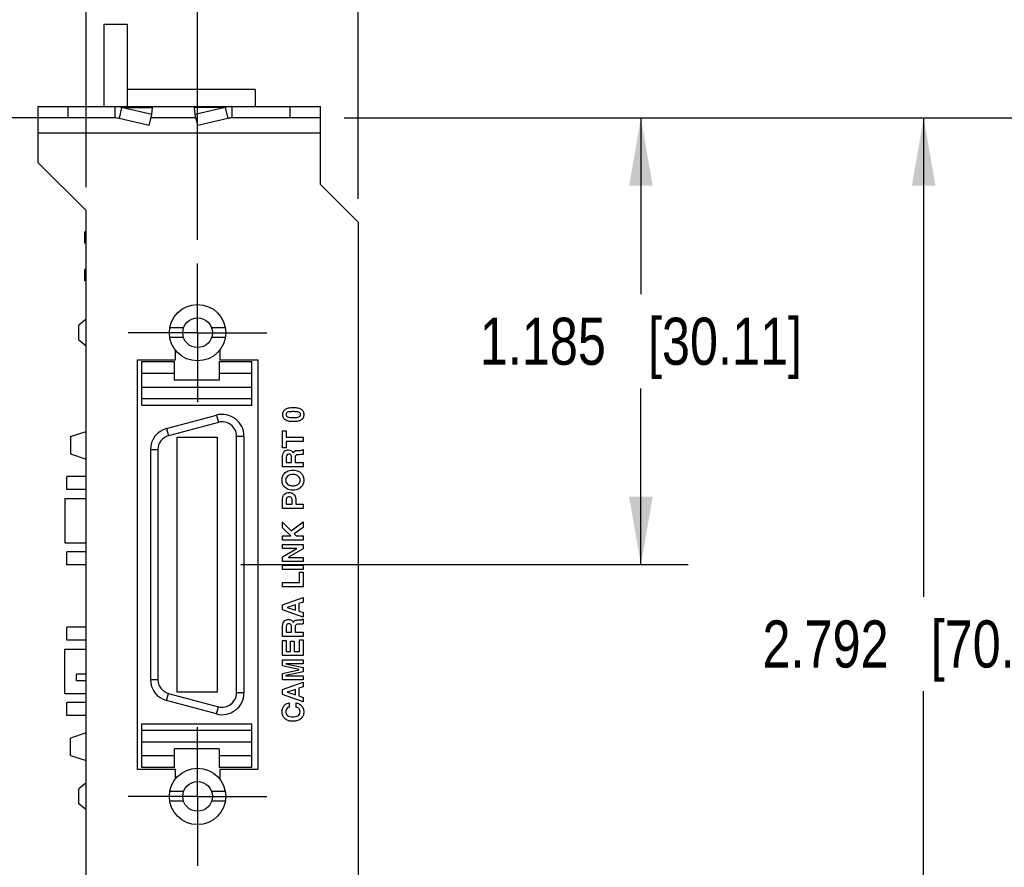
# Model space of a CAD drawing. Header units: inches. Extents: x 0.2 to 16.8, y 0.1 to 10.8.
# Tile 4 of 16: x 2.4 to 5, y 6.4 to 8.6. Entities that reach past the tile are written whole.
import ezdxf

# ---------------------------------------------------------------- set-up
doc = ezdxf.new("R2010")
doc.units = ezdxf.units.IN
doc.header["$LTSCALE"] = 0.935
doc.header["$MEASUREMENT"] = 0
doc.linetypes.add('CENTER', pattern=[0.6, 0.375, -0.075, 0.075, -0.075])
doc.layers.get('0').update_dxf_attribs({"linetype": 'CONTINUOUS'})
for name, color, linetype in [('02___PRT_ALL_AXES', 7, 'CONTINUOUS'), ('DATUMCURVES', 7, 'CONTINUOUS'), ('DEFAULT_1', 7, 'CENTER'), ('DIMENSIONS', 7, 'CONTINUOUS')]:
    doc.layers.add(name, color=color, linetype=linetype)
doc.styles.get("Standard").update_dxf_attribs({"font": 'txt', "width": 0.8})
doc.dimstyles.new('DIMSTYLE_1', dxfattribs={"dimtxt": 0.125, "dimasz": 0.18, "dimexe": 0.18, "dimexo": 0.0625, "dimgap": 0.09, "dimtad": 0, "dimtih": 1, "dimtoh": 1, "dimdec": 3, "dimzin": 4, "dimdsep": 46, "dimtxsty": 'STANDARD', "dimblk": '_FILLED', "dimblk1": '_FILLED', "dimblk2": '_FILLED', "dimcen": 0.09, "dimadec": 0, "dimazin": 0, "dimtp": 0.005, "dimtm": 0.005, "dimtfac": 1, "dimtdec": 3, "dimtofl": 0, "dimtmove": 0, "dimatfit": 3, "dimldrblk": '_FILLED', "dimfxl": 1, "dimtolj": 1, "dimtzin": 4, "dimarcsym": 0})

# ---------------------------------------------------------------- blocks, each defined once
blk = doc.blocks.new('_FILLED')
at = {"color": 0, "linetype": 'BYBLOCK'}
blk.add_solid([(0, 0), (-1, 0.174), (-1, -0.174)], dxfattribs=at)
blk = doc.blocks.new('*D6')
at = {"layer": 'DIMENSIONS', "color": 2, "linetype": 'CONTINUOUS'}
for p, q in [((2.5917, 8.1857), (2.5917, 9.2076)), ((2.8877, 8.0457), (2.8877, 9.2076)), ((2.5917, 9.0826), (2.181, 9.0826)), ((2.8877, 9.0826), (3.2477, 9.0826))]:
    blk.add_line(p, q, dxfattribs=at)
at = {"layer": 'DIMENSIONS', "color": 2, "linetype": 'CONTINUOUS', "xscale": 0.18, "yscale": 0.18, "zscale": 0.18}
blk.add_blockref('_FILLED', (2.5917, 9.0826), dxfattribs=at)
at = {"layer": 'DIMENSIONS', "color": 2, "linetype": 'CONTINUOUS', "xscale": 0.18, "yscale": 0.18, "zscale": 0.18, "rotation": 180}
blk.add_blockref('_FILLED', (2.8877, 9.0826), dxfattribs=at)
at = {"layer": 'DIMENSIONS', "color": 2, "linetype": 'CONTINUOUS', "insert": (2.1185, 9.1451), "char_height": 0.125, "width": 1.125, "attachment_point": 3, "line_spacing_factor": 0.9}
blk.add_mtext('.296{\\Ftxt.shx;\\W1.000000;\\H0.125000; }[7.52]', dxfattribs=at)
blk = doc.blocks.new('*D7')
at = {"layer": 'DIMENSIONS', "color": 2, "linetype": 'CONTINUOUS'}
for p, q in [((2.8877, 8.0457), (2.8877, 9.801)), ((3.3137, 8.1547), (3.3137, 9.801)), ((2.8877, 9.676), (2.5277, 9.676)), ((3.3137, 9.676), (3.6672, 9.676))]:
    blk.add_line(p, q, dxfattribs=at)
at = {"layer": 'DIMENSIONS', "color": 2, "linetype": 'CONTINUOUS', "xscale": 0.18, "yscale": 0.18, "zscale": 0.18}
blk.add_blockref('_FILLED', (2.8877, 9.676), dxfattribs=at)
at = {"layer": 'DIMENSIONS', "color": 2, "linetype": 'CONTINUOUS', "xscale": 0.18, "yscale": 0.18, "zscale": 0.18, "rotation": 180}
blk.add_blockref('_FILLED', (3.3137, 9.676), dxfattribs=at)
at = {"layer": 'DIMENSIONS', "color": 2, "linetype": 'CONTINUOUS', "insert": (3.7297, 9.7385), "char_height": 0.125, "width": 1.225, "attachment_point": 1, "line_spacing_factor": 0.9}
blk.add_mtext('.426{\\Ftxt.shx;\\W1.000000;\\H0.125000; }[10.82]', dxfattribs=at)
blk = doc.blocks.new('*D8')
at = {"layer": 'DIMENSIONS', "color": 2, "linetype": 'CONTINUOUS'}
for p, q in [((3.2762, 8.3692), (4.1887, 8.3692)), ((4.0637, 8.3692), (4.0637, 7.9015)), ((4.0637, 7.1838), (4.0637, 7.6515)), ((3.0021, 7.1838), (4.1887, 7.1838))]:
    blk.add_line(p, q, dxfattribs=at)
at = {"layer": 'DIMENSIONS', "color": 2, "linetype": 'CONTINUOUS', "xscale": 0.18, "yscale": 0.18, "zscale": 0.18}
for p, rotation in [((4.0637, 8.3692), 90), ((4.0637, 7.1838), 270)]:
    blk.add_blockref('_FILLED', p, dxfattribs=dict(at, rotation=rotation))
at = {"layer": 'DIMENSIONS', "color": 2, "linetype": 'CONTINUOUS', "insert": (4.0637, 7.839), "char_height": 0.125, "width": 1.325, "attachment_point": 2, "line_spacing_factor": 0.9}
blk.add_mtext('1.185{\\Ftxt.shx;\\W1.000000;\\H0.125000; }[30.11]', dxfattribs=at)
blk = doc.blocks.new('*D9')
at = {"layer": 'DIMENSIONS', "color": 2, "linetype": 'CONTINUOUS'}
for p, q in [((3.2762, 8.3692), (4.9387, 8.3692)), ((4.8137, 8.3692), (4.8137, 7.098)), ((4.8137, 5.5769), (4.8137, 6.848)), ((3.0021, 5.5769), (4.9387, 5.5769))]:
    blk.add_line(p, q, dxfattribs=at)
at = {"layer": 'DIMENSIONS', "color": 2, "linetype": 'CONTINUOUS', "xscale": 0.18, "yscale": 0.18, "zscale": 0.18}
for p, rotation in [((4.8137, 8.3692), 90), ((4.8137, 5.5769), 270)]:
    blk.add_blockref('_FILLED', p, dxfattribs=dict(at, rotation=rotation))
at = {"layer": 'DIMENSIONS', "color": 2, "linetype": 'CONTINUOUS', "insert": (4.8137, 7.0355), "char_height": 0.125, "width": 1.325, "attachment_point": 2, "line_spacing_factor": 0.9}
blk.add_mtext('2.792{\\Ftxt.shx;\\W1.000000;\\H0.125000; }[70.92]', dxfattribs=at)
blk = doc.blocks.new('*D10')
at = {"layer": 'DIMENSIONS', "color": 2, "linetype": 'CONTINUOUS'}
for p, q in [((3.2762, 8.3692), (5.6887, 8.3692)), ((5.5637, 8.3692), (5.5637, 6.6217)), ((5.5637, 4.6242), (5.5637, 6.3717)), ((3.1627, 4.6242), (5.6887, 4.6242))]:
    blk.add_line(p, q, dxfattribs=at)
at = {"layer": 'DIMENSIONS', "color": 2, "linetype": 'CONTINUOUS', "xscale": 0.18, "yscale": 0.18, "zscale": 0.18}
for p, rotation in [((5.5637, 8.3692), 90), ((5.5637, 4.6242), 270)]:
    blk.add_blockref('_FILLED', p, dxfattribs=dict(at, rotation=rotation))
at = {"layer": 'DIMENSIONS', "color": 2, "linetype": 'CONTINUOUS', "insert": (5.5637, 6.5592), "char_height": 0.125, "width": 1.325, "attachment_point": 2, "line_spacing_factor": 0.9}
blk.add_mtext('3.745{\\Ftxt.shx;\\W1.000000;\\H0.125000; }[95.12]', dxfattribs=at)
blk = doc.blocks.new('*D11')
at = {"layer": 'DIMENSIONS', "color": 2, "linetype": 'CONTINUOUS'}
for p, q in [((2.4812, 8.3692), (1.5906, 8.3692)), ((1.7156, 8.3692), (1.7156, 6.3877)), ((1.7156, 4.1562), (1.7156, 6.1377)), ((2.6717, 4.1562), (1.5906, 4.1562))]:
    blk.add_line(p, q, dxfattribs=at)
at = {"layer": 'DIMENSIONS', "color": 2, "linetype": 'CONTINUOUS', "xscale": 0.18, "yscale": 0.18, "zscale": 0.18}
for p, rotation in [((1.7156, 8.3692), 90), ((1.7156, 4.1562), 270)]:
    blk.add_blockref('_FILLED', p, dxfattribs=dict(at, rotation=rotation))
at = {"layer": 'DIMENSIONS', "color": 2, "linetype": 'CONTINUOUS', "insert": (1.7156, 6.3252), "char_height": 0.125, "width": 1.425, "attachment_point": 2, "line_spacing_factor": 0.9}
blk.add_mtext('4.213{\\Ftxt.shx;\\W1.000000;\\H0.125000; }[107.01]', dxfattribs=at)

msp = doc.modelspace()

# ---------------------------------------------------------------- linework, layer by layer
at = {"color": 7, "linetype": 'CONTINUOUS'}
for p, q in [((2.6387, 8.6183), (2.6387, 8.3992)), ((2.6387, 8.6183), (2.7007, 8.6183)), ((2.7007, 8.6183), (2.7007, 8.3992)), ((3.0407, 8.4443), (2.7007, 8.4443)), ((3.0407, 8.4443), (3.0407, 8.3992)), ((2.4637, 8.3992), (2.4637, 8.3692)), ((2.4637, 8.3992), (3.2137, 8.3992)), ((2.5437, 8.3992), (2.5437, 8.3692)), ((2.6684, 8.3992), (2.6684, 8.3692)), ((2.6863, 8.3969), (2.6796, 8.368)), ((2.7661, 8.3786), (2.6863, 8.3969)), ((2.6863, 8.3969), (2.7681, 8.3969)), ((2.7661, 8.3786), (2.7681, 8.3969)), ((2.8813, 8.3786), (2.8792, 8.3969)), ((2.961, 8.3969), (2.8792, 8.3969)), ((2.961, 8.3969), (2.8813, 8.3786)), ((2.961, 8.3969), (2.9677, 8.368)), ((2.9789, 8.3992), (2.9789, 8.3692)), ((3.1337, 8.3692), (3.1337, 8.3992)), ((3.2137, 8.3692), (3.2137, 8.3992)), ((2.7593, 8.3496), (2.7661, 8.3786)), ((2.888, 8.3496), (2.8813, 8.3786)), ((2.5887, 8.0368), (2.5887, 8.0668)), ((2.5917, 8.0668), (2.5887, 8.0668)), ((2.5917, 8.0418), (2.5887, 8.0418)), ((2.5917, 8.0368), (2.5887, 8.0368)), ((2.5887, 7.9368), (2.5887, 7.9668)), ((2.5917, 7.9668), (2.5887, 7.9668)), ((2.5917, 7.9418), (2.5887, 7.9418)), ((2.5917, 7.9368), (2.5887, 7.9368)), ((2.5917, 7.8347), (2.5727, 7.8188)), ((2.5727, 7.7795), (2.5727, 7.8188)), ((2.8504, 7.8119), (2.814, 7.8119)), ((2.9614, 7.8119), (2.9249, 7.8119)), ((2.8504, 7.7864), (2.814, 7.7864)), ((2.9614, 7.7864), (2.9249, 7.7864)), ((2.5917, 7.7636), (2.5727, 7.7795)), ((2.74, 7.6062), (2.74, 7.7224)), ((2.74, 7.7224), (2.8266, 7.7224)), ((2.8266, 7.6732), (2.8266, 7.7224)), ((2.9448, 7.7224), (2.9448, 7.6732)), ((2.9448, 7.7224), (3.0314, 7.7224)), ((3.0314, 7.6062), (3.0314, 7.7224)), ((2.8266, 7.6909), (2.74, 7.6909)), ((3.0314, 7.6909), (2.9448, 7.6909)), ((2.74, 7.6549), (3.0314, 7.6549)), ((2.9448, 7.6732), (2.8266, 7.6732)), ((3.0314, 7.6236), (2.74, 7.6236)), ((3.0314, 7.6062), (2.74, 7.6062)), ((2.8056, 7.5448), (2.9379, 7.5803)), ((2.9379, 7.5803), (2.9429, 7.5612)), ((2.9429, 7.5612), (2.8107, 7.5258)), ((2.5507, 7.5233), (2.5917, 7.537)), ((2.5507, 7.5233), (2.5507, 7.4773)), ((2.8056, 7.5448), (2.8107, 7.5258)), ((2.991, 6.8432), (2.991, 7.5244)), ((2.991, 7.5244), (3.0107, 7.5244)), ((3.0107, 7.5244), (3.0107, 6.8432)), ((2.8337, 6.8454), (2.8337, 7.5222)), ((2.8337, 7.5222), (2.9396, 7.5222)), ((2.9396, 7.5222), (2.9396, 6.8454)), ((2.5507, 7.4773), (2.5917, 7.4636)), ((2.7627, 7.4889), (2.7627, 6.8787)), ((2.7627, 7.4889), (2.7824, 7.4889)), ((2.7824, 7.4889), (2.7824, 6.8787)), ((2.5357, 7.3593), (2.5357, 7.2413)), ((2.5357, 7.3593), (2.5917, 7.3593)), ((2.5357, 7.2413), (2.5917, 7.2413)), ((2.5357, 6.8413), (2.5357, 6.9593)), ((2.5357, 6.9593), (2.5917, 6.9593)), ((2.5668, 6.8749), (2.5668, 6.8927)), ((2.5917, 6.8927), (2.5668, 6.8927)), ((2.5917, 6.8749), (2.5668, 6.8749)), ((2.7627, 6.8787), (2.7824, 6.8787)), ((2.9396, 6.8454), (2.8337, 6.8454)), ((3.0107, 6.8432), (2.991, 6.8432)), ((2.5357, 6.8413), (2.5917, 6.8413)), ((2.8056, 6.8228), (2.8107, 6.8418)), ((2.9379, 6.7873), (2.8056, 6.8228)), ((2.8107, 6.8418), (2.9429, 6.8064)), ((2.9379, 6.7873), (2.9429, 6.8064)), ((2.74, 6.6452), (2.74, 6.7614)), ((2.74, 6.7614), (3.0314, 6.7614)), ((2.74, 6.744), (3.0314, 6.744)), ((3.0314, 6.6452), (3.0314, 6.7614)), ((2.5917, 6.737), (2.5507, 6.7233)), ((2.5507, 6.6773), (2.5507, 6.7233)), ((3.0314, 6.7127), (2.74, 6.7127)), ((2.8266, 6.6452), (2.8266, 6.6944)), ((2.9448, 6.6944), (2.8266, 6.6944)), ((2.9448, 6.6944), (2.9448, 6.6452)), ((2.5507, 6.6773), (2.5917, 6.6636)), ((2.74, 6.6767), (2.8266, 6.6767)), ((2.9448, 6.6767), (3.0314, 6.6767)), ((2.8266, 6.6452), (2.74, 6.6452)), ((3.0314, 6.6452), (2.9448, 6.6452)), ((2.5917, 6.604), (2.5727, 6.5881)), ((2.5727, 6.5488), (2.5727, 6.5881)), ((2.8504, 6.5812), (2.814, 6.5812)), ((2.9614, 6.5812), (2.9249, 6.5812)), ((2.5917, 6.5328), (2.5727, 6.5488)), ((2.8504, 6.5556), (2.814, 6.5556)), ((2.9614, 6.5556), (2.9249, 6.5556))]:
    msp.add_line(p, q, dxfattribs=at)
at = {"color": 3, "linetype": 'CONTINUOUS'}
for p, q in [((2.4637, 8.3692), (2.4637, 8.2512)), ((2.6684, 8.3692), (2.4637, 8.3692)), ((2.7593, 8.3496), (2.6796, 8.368)), ((2.8837, 8.3692), (2.7637, 8.3692)), ((2.9677, 8.368), (2.888, 8.3496)), ((3.2137, 8.3692), (2.9789, 8.3692)), ((3.2137, 8.1922), (3.2137, 8.3692)), ((3.2137, 8.3292), (2.4637, 8.3292)), ((2.5917, 8.1232), (2.4637, 8.2512)), ((3.2137, 8.1922), (3.3137, 8.0922)), ((2.5917, 4.0403), (2.5917, 8.1232)), ((3.3137, 8.0922), (3.3137, 4.0403)), ((2.8287, 7.7272), (2.8287, 7.7533)), ((2.9467, 7.7533), (2.9467, 7.7272)), ((2.7287, 6.6402), (2.7287, 7.7272)), ((2.7287, 7.7272), (2.8287, 7.7272)), ((2.9467, 7.7272), (3.0477, 7.7272)), ((3.0477, 7.7272), (3.0477, 6.6402)), ((2.8287, 6.6402), (2.7287, 6.6402)), ((2.8287, 6.6143), (2.8287, 6.6402)), ((2.9467, 6.6402), (2.9467, 6.6143)), ((3.0477, 6.6402), (2.9467, 6.6402))]:
    msp.add_line(p, q, dxfattribs=at)
at = {"color": 7, "linetype": 'CONTINUOUS'}
for centre, radius in [((2.8877, 7.7992), 0.0748), ((2.8877, 7.7992), 0.0394), ((2.8877, 6.5684), 0.0748), ((2.8877, 6.5684), 0.0394)]:
    msp.add_circle(centre, radius, dxfattribs=at)
for centre, radius, start, end in [((2.6684, 8.3252), 0.074, 75.9428, 89.9783), ((2.979, 8.3252), 0.074, 90.0217, 104.0572), ((2.9528, 7.5244), 0.0579, 0, 105), ((2.9528, 7.5244), 0.0382, 0, 105), ((2.8205, 7.4889), 0.0579, 105, 180), ((2.8205, 7.4889), 0.0382, 105, 180), ((2.8205, 6.8787), 0.0579, 180, 255), ((2.8205, 6.8787), 0.0382, 180, 255), ((2.9528, 6.8432), 0.0579, 255, 360), ((2.9528, 6.8432), 0.0382, 255, 360)]:
    msp.add_arc(centre, radius, start, end, dxfattribs=at)
at = {"color": 3, "linetype": 'CONTINUOUS'}
for centre, start, end in [((2.6684, 8.3158), 77.8649, 89.9918), ((2.9789, 8.3158), 90.0082, 102.1351)]:
    msp.add_arc(centre, 0.0534, start, end, dxfattribs=at)
at = {"color": 7, "linetype": 'CONTINUOUS'}
for points in [[(2.7681, 8.3969), (2.7678, 8.3973), (2.7671, 8.3979), (2.766, 8.3986), (2.7649, 8.3991), (2.7641, 8.3992), (2.7637, 8.3992)], [(2.8792, 8.3969), (2.8795, 8.3973), (2.8802, 8.3979), (2.8813, 8.3986), (2.8825, 8.3991), (2.8833, 8.3992), (2.8837, 8.3992)]]:
    msp.add_open_spline(points, degree=3, knots=[0, 0, 0, 0, 0.280215, 0.535499, 0.772606, 1, 1, 1, 1], dxfattribs=at)
at = {"layer": '02___PRT_ALL_AXES', "color": 7, "linetype": 'CONTINUOUS'}
for p, q in [((2.5407, 7.3833), (2.5407, 7.4173)), ((2.5917, 7.4173), (2.5407, 7.4173)), ((2.5917, 7.3833), (2.5407, 7.3833)), ((2.5407, 7.1833), (2.5407, 7.2173)), ((2.5917, 7.2173), (2.5407, 7.2173)), ((2.5917, 7.1833), (2.5407, 7.1833)), ((2.5407, 6.9833), (2.5407, 7.0173)), ((2.5917, 7.0173), (2.5407, 7.0173)), ((2.5917, 6.9833), (2.5407, 6.9833)), ((2.5407, 6.7833), (2.5407, 6.8173)), ((2.5917, 6.8173), (2.5407, 6.8173)), ((2.5917, 6.7833), (2.5407, 6.7833))]:
    msp.add_line(p, q, dxfattribs=at)
at = {"layer": 'DATUMCURVES', "color": 40, "linetype": 'CONTINUOUS'}
for p, q in [((3.1131, 7.4938), (3.1131, 7.5384)), ((3.1131, 7.5384), (3.1228, 7.5384)), ((3.1228, 7.5384), (3.1228, 7.5218)), ((3.1228, 7.5218), (3.1679, 7.5218)), ((3.1228, 7.5104), (3.1228, 7.4938)), ((3.1679, 7.5104), (3.1228, 7.5104)), ((3.1679, 7.5218), (3.1679, 7.5104)), ((3.1228, 7.4938), (3.1131, 7.4938)), ((3.1131, 7.4433), (3.1131, 7.4711)), ((3.1664, 7.4893), (3.1679, 7.4893)), ((3.1679, 7.4893), (3.1679, 7.4766)), ((3.1226, 7.4689), (3.1226, 7.4546)), ((3.1226, 7.4546), (3.1372, 7.4546)), ((3.1372, 7.4546), (3.1372, 7.4681)), ((3.1464, 7.4664), (3.1464, 7.4546)), ((3.1464, 7.4546), (3.1679, 7.4546)), ((3.1679, 7.4546), (3.1679, 7.4433)), ((3.1679, 7.4433), (3.1131, 7.4433)), ((3.1131, 7.3329), (3.1131, 7.358)), ((3.1226, 7.3535), (3.1226, 7.3444)), ((3.1226, 7.3444), (3.1387, 7.3444)), ((3.1387, 7.3444), (3.1387, 7.355)), ((3.1481, 7.3576), (3.1481, 7.3444)), ((3.1481, 7.3444), (3.1679, 7.3444)), ((3.1679, 7.3444), (3.1679, 7.3329)), ((3.1679, 7.3329), (3.1131, 7.3329)), ((3.1131, 7.2811), (3.1131, 7.296)), ((3.1131, 7.296), (3.1355, 7.2735)), ((3.1355, 7.2735), (3.1679, 7.2973)), ((3.1679, 7.2973), (3.1679, 7.2825)), ((3.1354, 7.2602), (3.1131, 7.2811)), ((3.1679, 7.2825), (3.1438, 7.2655)), ((3.1438, 7.2655), (3.1493, 7.2602)), ((3.1131, 7.2487), (3.1131, 7.2602)), ((3.1131, 7.2602), (3.1354, 7.2602)), ((3.1679, 7.2487), (3.1131, 7.2487)), ((3.1131, 7.2262), (3.1131, 7.2369)), ((3.1131, 7.2369), (3.1679, 7.2369)), ((3.1493, 7.2602), (3.1679, 7.2602)), ((3.1679, 7.2602), (3.1679, 7.2487)), ((3.1679, 7.2369), (3.1679, 7.2254)), ((3.1513, 7.2262), (3.1131, 7.2262)), ((3.1131, 7.2042), (3.1513, 7.226)), ((3.1679, 7.2254), (3.1288, 7.203)), ((3.1513, 7.226), (3.1513, 7.2262)), ((3.1131, 7.1921), (3.1131, 7.2042)), ((3.1679, 7.1921), (3.1131, 7.1921)), ((3.1288, 7.203), (3.1288, 7.2028)), ((3.1288, 7.2028), (3.1679, 7.2028)), ((3.1679, 7.2028), (3.1679, 7.1921)), ((3.1131, 7.1705), (3.1131, 7.182)), ((3.1131, 7.182), (3.1679, 7.182)), ((3.1679, 7.1705), (3.1131, 7.1705)), ((3.158, 7.1362), (3.158, 7.1635)), ((3.158, 7.1635), (3.1679, 7.1635)), ((3.1679, 7.182), (3.1679, 7.1705)), ((3.1679, 7.1635), (3.1679, 7.1247)), ((3.1131, 7.1247), (3.1131, 7.1362)), ((3.1131, 7.1362), (3.158, 7.1362)), ((3.1679, 7.1247), (3.1131, 7.1247)), ((3.1131, 7.0769), (3.1679, 7.0962)), ((3.1679, 7.0838), (3.1566, 7.0802)), ((3.1566, 7.0802), (3.1566, 7.06)), ((3.1679, 7.0962), (3.1679, 7.0838)), ((3.1131, 7.0636), (3.1131, 7.0769)), ((3.1679, 7.044), (3.1131, 7.0636)), ((3.1471, 7.077), (3.1255, 7.0702)), ((3.1255, 7.0702), (3.1255, 7.0701)), ((3.1255, 7.0701), (3.1471, 7.063)), ((3.1471, 7.063), (3.1471, 7.077)), ((3.1566, 7.06), (3.1679, 7.0561)), ((3.1679, 7.0561), (3.1679, 7.044)), ((3.1664, 7.0391), (3.1679, 7.0391)), ((3.1679, 7.0391), (3.1679, 7.0264)), ((3.1131, 6.9932), (3.1131, 7.0209)), ((3.1226, 7.0187), (3.1226, 7.0044)), ((3.1226, 7.0044), (3.1372, 7.0044)), ((3.1372, 7.0044), (3.1372, 7.0179)), ((3.1464, 7.0163), (3.1464, 7.0044)), ((3.1464, 7.0044), (3.1679, 7.0044)), ((3.1679, 7.0044), (3.1679, 6.9932)), ((3.1679, 6.9932), (3.1131, 6.9932)), ((3.1131, 6.9422), (3.1131, 6.9826)), ((3.1131, 6.9826), (3.1228, 6.9826)), ((3.1228, 6.9826), (3.1228, 6.9534)), ((3.1343, 6.9534), (3.1343, 6.9802)), ((3.1343, 6.9802), (3.144, 6.9802)), ((3.144, 6.9802), (3.144, 6.9534)), ((3.1582, 6.9534), (3.1582, 6.9839)), ((3.1582, 6.9839), (3.1679, 6.9839)), ((3.1679, 6.9839), (3.1679, 6.9422)), ((3.1228, 6.9534), (3.1343, 6.9534)), ((3.144, 6.9534), (3.1582, 6.9534)), ((3.1679, 6.9422), (3.1131, 6.9422)), ((3.1131, 6.9147), (3.1131, 6.9313)), ((3.1131, 6.9313), (3.1679, 6.9313)), ((3.1679, 6.9313), (3.1679, 6.9205)), ((3.1563, 6.9049), (3.1131, 6.9147)), ((3.1131, 6.8948), (3.1563, 6.9047)), ((3.1221, 6.9205), (3.1221, 6.9204)), ((3.1679, 6.9205), (3.1221, 6.9205)), ((3.1221, 6.9204), (3.1679, 6.9101)), ((3.1679, 6.8989), (3.1221, 6.8889)), ((3.1563, 6.9047), (3.1563, 6.9049)), ((3.1679, 6.9101), (3.1679, 6.8989)), ((3.1131, 6.878), (3.1131, 6.8948)), ((3.1679, 6.878), (3.1131, 6.878)), ((3.1131, 6.8519), (3.1679, 6.8713)), ((3.1221, 6.8889), (3.1221, 6.8887)), ((3.1221, 6.8887), (3.1679, 6.8887)), ((3.1679, 6.8887), (3.1679, 6.878)), ((3.1679, 6.8713), (3.1679, 6.8588)), ((3.1131, 6.8387), (3.1131, 6.8519)), ((3.1471, 6.8521), (3.1255, 6.8453)), ((3.1255, 6.8453), (3.1255, 6.8451)), ((3.1255, 6.8451), (3.1471, 6.8381)), ((3.1471, 6.8381), (3.1471, 6.8521)), ((3.1679, 6.8588), (3.1566, 6.8553)), ((3.1566, 6.8553), (3.1566, 6.835)), ((3.1679, 6.8191), (3.1131, 6.8387)), ((3.1566, 6.835), (3.1679, 6.8312)), ((3.1679, 6.8312), (3.1679, 6.8191)), ((3.131, 6.8166), (3.131, 6.8052)), ((3.1491, 6.8052), (3.1491, 6.8166))]:
    msp.add_line(p, q, dxfattribs=at)
for points, knots in [([(3.1137, 7.5819), (3.1137, 7.5834), (3.114, 7.5865), (3.1157, 7.5916), (3.1199, 7.5965), (3.1271, 7.5994), (3.1346, 7.6005), (3.1415, 7.6008), (3.1483, 7.6005), (3.1559, 7.5994), (3.1631, 7.5965), (3.1674, 7.5916), (3.1691, 7.5865), (3.1693, 7.5834), (3.1693, 7.5819)], [0, 0, 0, 0, 0.062521, 0.125041, 0.250082, 0.375123, 0.437644, 0.500165, 0.562644, 0.625123, 0.750082, 0.875041, 0.937521, 1, 1, 1, 1]), ([(3.1693, 7.5819), (3.1693, 7.5804), (3.1691, 7.5773), (3.1674, 7.5722), (3.1631, 7.5673), (3.1559, 7.5644), (3.1483, 7.5633), (3.1415, 7.563), (3.1346, 7.5633), (3.1271, 7.5644), (3.1199, 7.5673), (3.1157, 7.5722), (3.114, 7.5773), (3.1137, 7.5804), (3.1137, 7.5819)], [0, 0, 0, 0, 0.062479, 0.124959, 0.249918, 0.374877, 0.437356, 0.499835, 0.562356, 0.624877, 0.749918, 0.874959, 0.937479, 1, 1, 1, 1]), ([(3.1608, 7.5819), (3.1608, 7.5833), (3.1601, 7.586), (3.1568, 7.5883), (3.1518, 7.5893), (3.1465, 7.5896), (3.1415, 7.5897), (3.1365, 7.5896), (3.1311, 7.5893), (3.1262, 7.5883), (3.1229, 7.586), (3.1222, 7.5831), (3.1223, 7.5816), (3.1223, 7.5815)], [0, 0, 0, 0, 0.123399, 0.246798, 0.370197, 0.431897, 0.493596, 0.555351, 0.617106, 0.740616, 0.864125, 0.987635, 1, 1, 1, 1]), ([(3.1223, 7.5815), (3.1223, 7.5803), (3.123, 7.5777), (3.1262, 7.5755), (3.1311, 7.5745), (3.1365, 7.5741), (3.1415, 7.5741), (3.1465, 7.5741), (3.1518, 7.5745), (3.1568, 7.5755), (3.1601, 7.5778), (3.1608, 7.5805), (3.1608, 7.5819)], [0, 0, 0, 0, 0.113976, 0.240615, 0.367255, 0.430575, 0.493895, 0.557158, 0.620421, 0.746947, 0.873474, 1, 1, 1, 1]), ([(3.1131, 7.4711), (3.1131, 7.4762), (3.1163, 7.4858), (3.1252, 7.4884), (3.1286, 7.4884)], [0, 0, 0, 0, 0.60447, 1, 1, 1, 1]), ([(3.1372, 7.4681), (3.1372, 7.4704), (3.1367, 7.4755), (3.1301, 7.4775), (3.1238, 7.4758), (3.1226, 7.4712), (3.1226, 7.4689)], [0, 0, 0, 0, 0.275879, 0.523551, 0.721928, 1, 1, 1, 1]), ([(3.1416, 7.4799), (3.1425, 7.4819), (3.1457, 7.4871), (3.1521, 7.4869), (3.1555, 7.4869)], [0, 0, 0, 0, 0.387577, 1, 1, 1, 1]), ([(3.1568, 7.4754), (3.1541, 7.4754), (3.1474, 7.476), (3.1464, 7.4691), (3.1464, 7.4664)], [0, 0, 0, 0, 0.502201, 1, 1, 1, 1]), ([(3.1555, 7.4869), (3.1572, 7.4869), (3.1606, 7.4868), (3.1657, 7.4873), (3.1664, 7.4893)], [0, 0, 0, 0, 0.435386, 1, 1, 1, 1]), ([(3.1679, 7.4766), (3.1672, 7.4764), (3.1636, 7.4755), (3.1598, 7.4754), (3.1568, 7.4754)], [0, 0, 0, 0, 0.187356, 1, 1, 1, 1]), ([(3.1116, 7.4078), (3.1116, 7.4089), (3.1117, 7.4109), (3.1126, 7.4163), (3.115, 7.4224), (3.1198, 7.4279), (3.1249, 7.4313), (3.1315, 7.4336), (3.1405, 7.4345), (3.1495, 7.4336), (3.1561, 7.4313), (3.1612, 7.4279), (3.1659, 7.4224), (3.1683, 7.4163), (3.1692, 7.4109), (3.1693, 7.4089), (3.1693, 7.4078)], [0, 0, 0, 0, 0.062515, 0.12503, 0.250061, 0.312576, 0.375091, 0.437606, 0.500122, 0.562606, 0.625091, 0.687576, 0.750061, 0.87503, 0.937515, 1, 1, 1, 1]), ([(3.1596, 7.4078), (3.1596, 7.4095), (3.1592, 7.4128), (3.1563, 7.4178), (3.1515, 7.421), (3.1459, 7.4225), (3.1405, 7.4229), (3.1351, 7.4225), (3.1295, 7.421), (3.1247, 7.4178), (3.1218, 7.4128), (3.1213, 7.4093), (3.1213, 7.4074), (3.1214, 7.4072)], [0, 0, 0, 0, 0.123032, 0.246064, 0.369096, 0.430612, 0.492128, 0.553689, 0.61525, 0.738371, 0.861492, 0.984613, 1, 1, 1, 1]), ([(3.1693, 7.4078), (3.1693, 7.4068), (3.1692, 7.4048), (3.1683, 7.3993), (3.1659, 7.3932), (3.1612, 7.3878), (3.1561, 7.3844), (3.1495, 7.382), (3.1405, 7.3811), (3.1315, 7.382), (3.1249, 7.3844), (3.1198, 7.3878), (3.115, 7.3932), (3.1126, 7.3993), (3.1117, 7.4048), (3.1116, 7.4068), (3.1116, 7.4078)], [0, 0, 0, 0, 0.062485, 0.12497, 0.249939, 0.312424, 0.374909, 0.437394, 0.499878, 0.562394, 0.624909, 0.687424, 0.749939, 0.87497, 0.937485, 1, 1, 1, 1]), ([(3.1214, 7.4072), (3.1214, 7.4058), (3.1219, 7.4027), (3.1247, 7.3979), (3.1295, 7.3947), (3.1351, 7.3932), (3.1405, 7.3928), (3.1459, 7.3932), (3.1515, 7.3947), (3.1563, 7.3979), (3.1592, 7.4029), (3.1596, 7.4062), (3.1596, 7.4078)], [0, 0, 0, 0, 0.111152, 0.238183, 0.365214, 0.428729, 0.492245, 0.555714, 0.619183, 0.746122, 0.873061, 1, 1, 1, 1]), ([(3.1131, 7.358), (3.1131, 7.3625), (3.1162, 7.3724), (3.1261, 7.3751), (3.1306, 7.3751)], [0, 0, 0, 0, 0.496185, 1, 1, 1, 1]), ([(3.1306, 7.3751), (3.1343, 7.3751), (3.1438, 7.3727), (3.1481, 7.3628), (3.1481, 7.3576)], [0, 0, 0, 0, 0.411153, 1, 1, 1, 1]), ([(3.1301, 7.3636), (3.128, 7.3636), (3.1227, 7.3617), (3.1226, 7.3561), (3.1226, 7.3535)], [0, 0, 0, 0, 0.441256, 1, 1, 1, 1]), ([(3.1387, 7.355), (3.1387, 7.3578), (3.1369, 7.3632), (3.1319, 7.3636), (3.1301, 7.3636)], [0, 0, 0, 0, 0.607882, 1, 1, 1, 1]), ([(3.1131, 7.0209), (3.1131, 7.026), (3.1163, 7.0356), (3.1252, 7.0382), (3.1286, 7.0382)], [0, 0, 0, 0, 0.60455, 1, 1, 1, 1]), ([(3.1372, 7.0179), (3.1372, 7.0202), (3.1367, 7.0253), (3.1301, 7.0273), (3.1238, 7.0256), (3.1226, 7.021), (3.1226, 7.0187)], [0, 0, 0, 0, 0.275954, 0.523566, 0.721883, 1, 1, 1, 1]), ([(3.1416, 7.0297), (3.1425, 7.0317), (3.1457, 7.0369), (3.1521, 7.0367), (3.1555, 7.0367)], [0, 0, 0, 0, 0.387577, 1, 1, 1, 1]), ([(3.1555, 7.0367), (3.1572, 7.0367), (3.1606, 7.0366), (3.1657, 7.0371), (3.1664, 7.0391)], [0, 0, 0, 0, 0.435366, 1, 1, 1, 1]), ([(3.1679, 7.0264), (3.1672, 7.0262), (3.1636, 7.0253), (3.1598, 7.0252), (3.1568, 7.0252)], [0, 0, 0, 0, 0.187356, 1, 1, 1, 1]), ([(3.1568, 7.0252), (3.1541, 7.0252), (3.1474, 7.0258), (3.1464, 7.0189), (3.1464, 7.0163)], [0, 0, 0, 0, 0.502201, 1, 1, 1, 1]), ([(3.1315, 6.7686), (3.1303, 6.7689), (3.1257, 6.7702), (3.1186, 6.7742), (3.1127, 6.7829), (3.1114, 6.7915), (3.1119, 6.7984), (3.1137, 6.8047), (3.1188, 6.8127), (3.1264, 6.8163), (3.131, 6.8166)], [0, 0, 0, 0, 0.053724, 0.209733, 0.353588, 0.503211, 0.588361, 0.663124, 0.791756, 1, 1, 1, 1]), ([(3.131, 6.8052), (3.1289, 6.8046), (3.1234, 6.8026), (3.1216, 6.7963), (3.1216, 6.793)], [0, 0, 0, 0, 0.399742, 1, 1, 1, 1]), ([(3.1216, 6.793), (3.1216, 6.7898), (3.1255, 6.7808), (3.1354, 6.7794), (3.1407, 6.7794)], [0, 0, 0, 0, 0.374686, 1, 1, 1, 1]), ([(3.1491, 6.8166), (3.1545, 6.8156), (3.1627, 6.8119), (3.1685, 6.8018), (3.1698, 6.7925), (3.1683, 6.7826), (3.1624, 6.774), (3.1545, 6.7697), (3.147, 6.7679), (3.1405, 6.7675), (3.1352, 6.7679), (3.1322, 6.7685), (3.1315, 6.7686)], [0, 0, 0, 0, 0.191177, 0.286023, 0.394514, 0.5136, 0.625534, 0.746337, 0.815729, 0.893412, 0.971958, 1, 1, 1, 1]), ([(3.1407, 6.7794), (3.1452, 6.7794), (3.1521, 6.7804), (3.1585, 6.7866), (3.1597, 6.7923), (3.159, 6.7973), (3.1562, 6.8025), (3.152, 6.8046), (3.1491, 6.8052)], [0, 0, 0, 0, 0.312148, 0.449414, 0.59859, 0.701741, 0.796399, 1, 1, 1, 1])]:
    msp.add_open_spline(points, degree=3, knots=knots, dxfattribs=at)
for points in [[(3.1286, 7.4884), (3.1338, 7.4884), (3.14, 7.4848), (3.1416, 7.4799)], [(3.1286, 7.0382), (3.1338, 7.0382), (3.14, 7.0346), (3.1416, 7.0297)]]:
    msp.add_open_spline(points, degree=3, dxfattribs=at)
at = {"layer": 'DEFAULT_1', "color": 7, "linetype": 'CENTER'}
for p, q in [((2.8877, 7.7992), (2.8877, 7.9832)), ((2.8877, 7.7992), (2.7037, 7.7992)), ((2.8877, 7.7992), (2.8877, 7.6152)), ((2.8877, 7.7992), (3.0717, 7.7992)), ((2.8877, 6.5682), (2.8877, 6.7522)), ((2.8877, 6.5682), (2.7037, 6.5682)), ((2.8877, 6.5682), (2.8877, 6.3842)), ((2.8877, 6.5682), (3.0717, 6.5682))]:
    msp.add_line(p, q, dxfattribs=at)

# ---------------------------------------------------------------- dimensions: what is measured, and where the dimension line sits
at = {"layer": 'DIMENSIONS', "color": 2, "linetype": 'CONTINUOUS'}
for base, p1, p2, picture, middle in [((3.3137, 9.676), (2.8877, 8.0457), (3.3137, 8.1547), '*D7', (4.3422, 9.676)), ((2.8877, 9.0826), (2.5917, 8.1857), (2.8877, 8.0457), '*D6', (1.306, 9.0826))]:
    dim = msp.add_linear_dim(base=base, p1=p1, p2=p2, dimstyle='DIMSTYLE_1', dxfattribs=at)
    dim.commit()
    dim.dimension.update_dxf_attribs({"geometry": picture, "text_midpoint": middle, "dimtype": 160})
for base, p1, p2, angle, picture, middle in [((1.7156, 8.3692), (2.6717, 4.1562), (2.4812, 8.3692), 90, '*D11', (1.5656, 6.2627)), ((4.0637, 7.1838), (3.2762, 8.3692), (3.0021, 7.1838), 270, '*D8', (3.9137, 7.7765)), ((4.8137, 8.3692), (3.0021, 5.5769), (3.2762, 8.3692), 90, '*D9', (4.6637, 6.973)), ((5.5637, 8.3692), (3.1627, 4.6242), (3.2762, 8.3692), 90, '*D10', (5.4137, 6.4967))]:
    dim = msp.add_linear_dim(base=base, p1=p1, p2=p2, angle=angle, dimstyle='DIMSTYLE_1', dxfattribs=at)
    dim.commit()
    dim.dimension.update_dxf_attribs({"geometry": picture, "text_midpoint": middle, "dimtype": 160})

doc.saveas('drawing.dxf')
